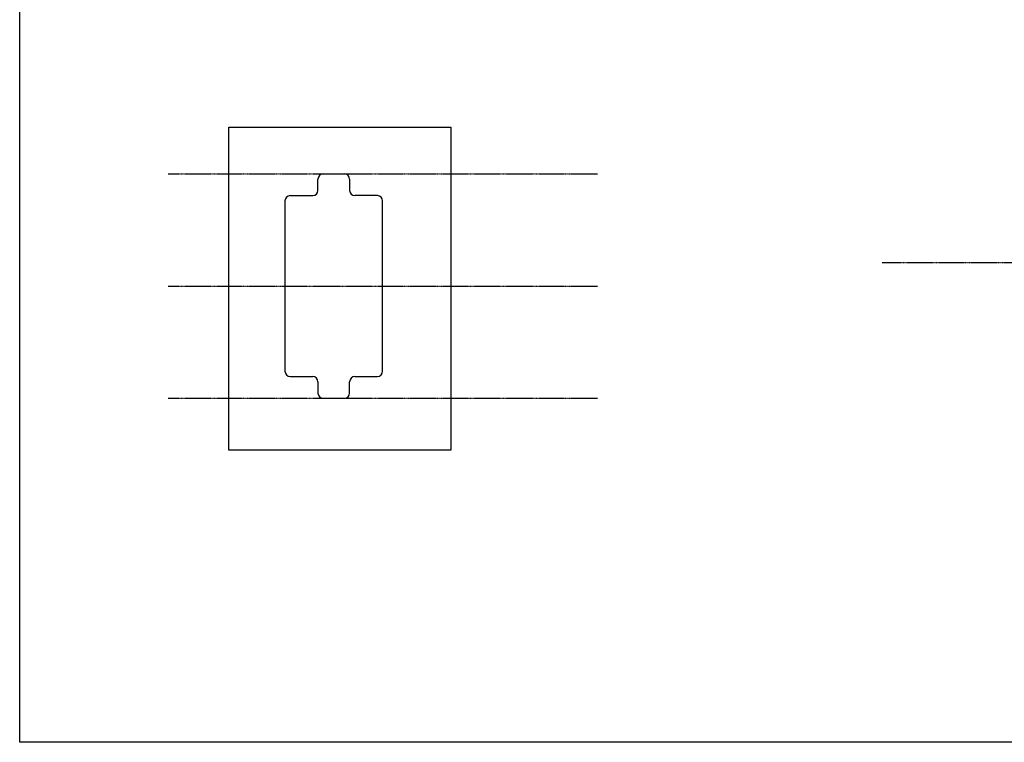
# Model space of a CAD drawing. Extents: x 38 to 1158, y 110 to 906.
# Tile 1 of 15: x 39 to 412, y 110 to 383. Entities that reach past the tile are written whole.
import ezdxf

# ---------------------------------------------------------------- set-up
doc = ezdxf.new("R2010")
doc.units = 0
doc.linetypes.add('$CONSTRUCTION', pattern=[0.3, 0.2, -0.05, 0, -0.05])
for name, color, linetype in [('$CONSTRUCTION', 254, '$CONSTRUCTION'), ('BORDER', 7, 'CONTINUOUS'), ('NECK', 7, 'CONTINUOUS')]:
    doc.layers.add(name, color=color, linetype=linetype)

msp = doc.modelspace()

# ---------------------------------------------------------------- linework, layer by layer
at = {"layer": '$CONSTRUCTION'}
for p, q in [((95.475723, 325.057216), (258.169067, 325.057216)), ((366.030945, 291.517756), (854.110962, 291.517756)), ((95.475723, 282.557216), (258.169067, 282.557216)), ((95.475723, 240.057216), (258.169067, 240.057216))]:
    msp.add_line(p, q, dxfattribs=at)
at = {"layer": 'BORDER', "color": 7, "linetype": 'CONTINUOUS'}
msp.add_lwpolyline([(39.268144, 906.147238), (1158.101967, 906.147238), (1158.101967, 109.793407), (39.268144, 109.793407), (39.268144, 906.147238), (39.268144, 906.147238)], close=True, dxfattribs=at)
at = {"layer": 'NECK', "color": 7, "linetype": 'CONTINUOUS'}
for p, q in [((154.285829, 325.057216), (162.285819, 325.057216)), ((152.285829, 318.807216), (152.285829, 323.057216)), ((164.285819, 323.057216), (164.285819, 318.807216)), ((139.785823, 314.807216), (139.785823, 250.307216)), ((141.785823, 316.807216), (150.285829, 316.807216)), ((174.785823, 316.807216), (166.285819, 316.807216)), ((176.785823, 250.307216), (176.785823, 314.807216)), ((141.785823, 248.307216), (150.285829, 248.307216)), ((152.285829, 246.307216), (152.285829, 242.057216)), ((164.285819, 242.057216), (164.285819, 246.307216)), ((166.285819, 248.307216), (174.785823, 248.307216)), ((154.285829, 240.057216), (162.285819, 240.057216))]:
    msp.add_line(p, q, dxfattribs=at)
msp.add_lwpolyline([(118.54048, 342.744353), (202.605674, 342.744353), (202.605674, 220.410674), (118.54048, 220.410674), (118.54048, 342.744353), (118.54048, 342.744353)], close=True, dxfattribs=at)
for centre, start, end in [((154.285829, 323.057216), 90, 180), ((162.285819, 323.057216), 0, 90), ((150.285829, 318.807216), -90, 0), ((166.285819, 318.807216), 180, 270), ((141.785823, 314.807216), 90, 180), ((174.785823, 314.807216), 0, 90), ((141.785823, 250.307216), 180, 270), ((174.785823, 250.307216), -90, 0), ((150.285829, 246.307216), 0, 90), ((166.285819, 246.307216), 90, 180), ((154.285829, 242.057216), 180, 270), ((162.285819, 242.057216), -90, 0)]:
    msp.add_arc(centre, 2, start, end, dxfattribs=at)

doc.saveas('drawing.dxf')
